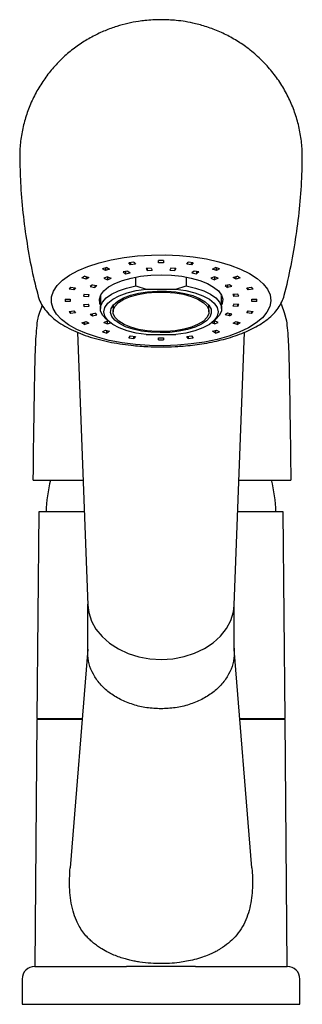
# Model space of a CAD drawing. Header units: millimetres. Extents: x 3882.336 to 3882.392, y 1957.103 to 1957.298.
import ezdxf

# ---------------------------------------------------------------- set-up
doc = ezdxf.new("R2010")
doc.units = ezdxf.units.MM
doc.layers.add('SANINDUSA', color=3, linetype='Continuous')

msp = doc.modelspace()

# ---------------------------------------------------------------- linework, layer by layer
at = {"layer": 'SANINDUSA'}
for p, q in [((3882.358175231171, 1957.249509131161), (3882.357224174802, 1957.249381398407)), ((3882.357533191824, 1957.248988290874), (3882.357224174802, 1957.249381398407)), ((3882.357533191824, 1957.249422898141), (3882.357533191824, 1957.248988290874)), ((3882.358484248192, 1957.249116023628), (3882.357533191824, 1957.248988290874)), ((3882.358175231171, 1957.249509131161), (3882.358484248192, 1957.249116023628)), ((3882.364071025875, 1957.249829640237), (3882.3630710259, 1957.249829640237)), ((3882.3630710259, 1957.249416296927), (3882.3630710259, 1957.249829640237)), ((3882.364071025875, 1957.249416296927), (3882.3630710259, 1957.249416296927)), ((3882.364071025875, 1957.249829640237), (3882.364071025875, 1957.249416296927)), ((3882.368657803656, 1957.249116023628), (3882.368966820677, 1957.249509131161)), ((3882.369608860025, 1957.248988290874), (3882.368657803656, 1957.249116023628)), ((3882.369917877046, 1957.249381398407), (3882.368966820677, 1957.249509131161)), ((3882.369608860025, 1957.248988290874), (3882.369608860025, 1957.249422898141)), ((3882.369917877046, 1957.249381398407), (3882.369608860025, 1957.248988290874)), ((3882.352807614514, 1957.248451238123), (3882.351998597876, 1957.248208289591)), ((3882.352586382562, 1957.247873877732), (3882.351998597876, 1957.248208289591)), ((3882.352586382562, 1957.248384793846), (3882.352586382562, 1957.247873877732)), ((3882.35339540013, 1957.248116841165), (3882.352586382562, 1957.247873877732)), ((3882.352807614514, 1957.248451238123), (3882.35339540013, 1957.248116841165)), ((3882.35698333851, 1957.247775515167), (3882.356092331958, 1957.247587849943)), ((3882.356092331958, 1957.247587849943), (3882.356546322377, 1957.247219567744)), ((3882.356546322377, 1957.247683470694), (3882.356546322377, 1957.247219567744)), ((3882.356546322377, 1957.247219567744), (3882.357437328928, 1957.247407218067)), ((3882.35698333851, 1957.247775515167), (3882.357437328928, 1957.247407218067)), ((3882.361641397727, 1957.248333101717), (3882.360653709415, 1957.248268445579)), ((3882.360653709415, 1957.248268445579), (3882.3608101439, 1957.247860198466)), ((3882.3608101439, 1957.248278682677), (3882.3608101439, 1957.247860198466)), ((3882.3608101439, 1957.247860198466), (3882.361797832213, 1957.247924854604)), ((3882.361641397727, 1957.248333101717), (3882.361797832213, 1957.247924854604)), ((3882.365500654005, 1957.248333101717), (3882.365344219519, 1957.247924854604)), ((3882.365344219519, 1957.247924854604), (3882.366331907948, 1957.247860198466)), ((3882.366488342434, 1957.248268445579), (3882.365500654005, 1957.248333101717)), ((3882.366331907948, 1957.248278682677), (3882.366331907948, 1957.247860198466)), ((3882.366488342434, 1957.248268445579), (3882.366331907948, 1957.247860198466)), ((3882.370158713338, 1957.247775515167), (3882.36970472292, 1957.247407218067)), ((3882.36970472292, 1957.247407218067), (3882.370595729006, 1957.247219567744)), ((3882.37104971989, 1957.247587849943), (3882.370158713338, 1957.247775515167)), ((3882.370595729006, 1957.247683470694), (3882.370595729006, 1957.247219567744)), ((3882.37104971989, 1957.247587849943), (3882.370595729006, 1957.247219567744)), ((3882.373746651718, 1957.248116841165), (3882.374334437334, 1957.248451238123)), ((3882.374555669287, 1957.247873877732), (3882.373746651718, 1957.248116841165)), ((3882.375143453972, 1957.248208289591), (3882.374334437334, 1957.248451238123)), ((3882.374555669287, 1957.247873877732), (3882.374555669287, 1957.248384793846)), ((3882.375143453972, 1957.248208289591), (3882.374555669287, 1957.247873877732)), ((3882.348493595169, 1957.246759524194), (3882.347905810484, 1957.246425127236)), ((3882.348714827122, 1957.246182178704), (3882.347905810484, 1957.246425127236)), ((3882.348493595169, 1957.246759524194), (3882.349302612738, 1957.246516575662)), ((3882.348714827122, 1957.246693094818), (3882.348714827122, 1957.246182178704)), ((3882.349302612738, 1957.246516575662), (3882.348714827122, 1957.246182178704)), ((3882.349994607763, 1957.245067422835), (3882.349540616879, 1957.244699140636)), ((3882.349994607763, 1957.245067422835), (3882.350885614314, 1957.244879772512)), ((3882.352970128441, 1957.246650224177), (3882.352263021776, 1957.246357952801)), ((3882.352263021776, 1957.246357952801), (3882.352970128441, 1957.246065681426)), ((3882.352970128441, 1957.246650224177), (3882.353677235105, 1957.246357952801)), ((3882.352970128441, 1957.246650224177), (3882.352970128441, 1957.246065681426)), ((3882.352970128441, 1957.246065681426), (3882.353677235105, 1957.246357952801)), ((3882.358571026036, 1957.244846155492), (3882.358571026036, 1957.246585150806)), ((3882.368571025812, 1957.246585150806), (3882.368571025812, 1957.244846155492)), ((3882.374171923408, 1957.246650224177), (3882.373464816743, 1957.246357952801)), ((3882.373464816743, 1957.246357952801), (3882.374171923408, 1957.246065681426)), ((3882.374879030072, 1957.246357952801), (3882.374171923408, 1957.246650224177)), ((3882.374171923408, 1957.246650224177), (3882.374171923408, 1957.246065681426)), ((3882.374879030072, 1957.246357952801), (3882.374171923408, 1957.246065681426)), ((3882.377147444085, 1957.245067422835), (3882.376256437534, 1957.244879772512)), ((3882.37760143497, 1957.244699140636), (3882.377147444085, 1957.245067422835)), ((3882.37783943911, 1957.246516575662), (3882.378648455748, 1957.246759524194)), ((3882.378427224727, 1957.246182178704), (3882.37783943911, 1957.246516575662)), ((3882.378427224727, 1957.246182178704), (3882.378427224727, 1957.246693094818)), ((3882.379236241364, 1957.246425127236), (3882.378427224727, 1957.246182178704)), ((3882.379236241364, 1957.246425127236), (3882.378648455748, 1957.246759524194)), ((3882.345655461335, 1957.244599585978), (3882.345346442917, 1957.244206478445)), ((3882.346297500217, 1957.244078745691), (3882.345346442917, 1957.244206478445)), ((3882.345655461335, 1957.244599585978), (3882.346606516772, 1957.244471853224)), ((3882.346297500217, 1957.244513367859), (3882.346297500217, 1957.244078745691)), ((3882.346606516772, 1957.244471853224), (3882.346297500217, 1957.244078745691)), ((3882.348348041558, 1957.243182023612), (3882.348191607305, 1957.242773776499)), ((3882.348348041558, 1957.243182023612), (3882.349335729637, 1957.243117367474)), ((3882.349179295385, 1957.243127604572), (3882.349179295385, 1957.242709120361)), ((3882.349179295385, 1957.242709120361), (3882.349335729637, 1957.243117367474)), ((3882.349540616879, 1957.244699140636), (3882.35043162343, 1957.244511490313)), ((3882.35043162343, 1957.244975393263), (3882.35043162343, 1957.244511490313)), ((3882.35043162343, 1957.244511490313), (3882.350885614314, 1957.244879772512)), ((3882.358571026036, 1957.244846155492), (3882.36062314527, 1957.244208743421)), ((3882.36062314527, 1957.244208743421), (3882.366518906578, 1957.244208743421)), ((3882.366518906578, 1957.244208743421), (3882.368571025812, 1957.244846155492)), ((3882.376256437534, 1957.244879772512), (3882.376710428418, 1957.244511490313)), ((3882.376710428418, 1957.244975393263), (3882.376710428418, 1957.244511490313)), ((3882.37760143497, 1957.244699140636), (3882.376710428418, 1957.244511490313)), ((3882.37879401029, 1957.243182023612), (3882.377806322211, 1957.243117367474)), ((3882.377806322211, 1957.243117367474), (3882.377962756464, 1957.242709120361)), ((3882.377962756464, 1957.243127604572), (3882.377962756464, 1957.242709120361)), ((3882.378950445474, 1957.242773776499), (3882.37879401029, 1957.243182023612)), ((3882.380535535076, 1957.244471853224), (3882.381486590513, 1957.244599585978)), ((3882.380844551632, 1957.244078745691), (3882.380535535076, 1957.244471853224)), ((3882.380844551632, 1957.244078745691), (3882.380844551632, 1957.244513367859)), ((3882.381795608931, 1957.244206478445), (3882.380844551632, 1957.244078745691)), ((3882.381795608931, 1957.244206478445), (3882.381486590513, 1957.244599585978)), ((3882.344571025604, 1957.242182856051), (3882.344571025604, 1957.241769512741)), ((3882.344571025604, 1957.242182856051), (3882.345571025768, 1957.242182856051)), ((3882.345571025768, 1957.241769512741), (3882.344571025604, 1957.241769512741)), ((3882.345571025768, 1957.242182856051), (3882.345571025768, 1957.241769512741)), ((3882.348191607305, 1957.242773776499), (3882.349179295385, 1957.242709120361)), ((3882.348191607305, 1957.241178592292), (3882.349179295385, 1957.241243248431)), ((3882.348191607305, 1957.241178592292), (3882.348348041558, 1957.240770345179)), ((3882.348348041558, 1957.240770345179), (3882.348348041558, 1957.24118882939)), ((3882.349335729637, 1957.240835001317), (3882.349179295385, 1957.241243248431)), ((3882.35157102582, 1957.242930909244), (3882.35157102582, 1957.240337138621)), ((3882.375571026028, 1957.240337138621), (3882.375571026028, 1957.242930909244)), ((3882.377962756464, 1957.241243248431), (3882.377806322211, 1957.240835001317)), ((3882.378950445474, 1957.242773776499), (3882.377962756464, 1957.242709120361)), ((3882.378950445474, 1957.241178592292), (3882.377962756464, 1957.241243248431)), ((3882.37879401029, 1957.240770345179), (3882.37879401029, 1957.24118882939)), ((3882.37879401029, 1957.240770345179), (3882.378950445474, 1957.241178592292)), ((3882.381571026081, 1957.242182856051), (3882.382571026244, 1957.242182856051)), ((3882.381571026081, 1957.241769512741), (3882.381571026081, 1957.242182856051)), ((3882.382571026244, 1957.241769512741), (3882.381571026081, 1957.241769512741)), ((3882.382571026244, 1957.241769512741), (3882.382571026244, 1957.242182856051)), ((3882.345346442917, 1957.239745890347), (3882.346297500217, 1957.239873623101)), ((3882.345346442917, 1957.239745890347), (3882.345655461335, 1957.239352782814)), ((3882.345655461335, 1957.239352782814), (3882.345655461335, 1957.239787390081)), ((3882.346606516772, 1957.239480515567), (3882.345655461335, 1957.239352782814)), ((3882.346297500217, 1957.239873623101), (3882.346606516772, 1957.239480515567)), ((3882.348348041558, 1957.240770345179), (3882.349335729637, 1957.240835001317)), ((3882.349540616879, 1957.239253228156), (3882.35043162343, 1957.239440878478)), ((3882.349540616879, 1957.239253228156), (3882.349994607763, 1957.238884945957)), ((3882.349994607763, 1957.238884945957), (3882.349994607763, 1957.239348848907)), ((3882.350885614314, 1957.23907259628), (3882.35043162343, 1957.239440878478)), ((3882.353975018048, 1957.240837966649), (3882.35407102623, 1957.240707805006)), ((3882.35407102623, 1957.24096811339), (3882.35407102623, 1957.239699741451)), ((3882.373071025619, 1957.239699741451), (3882.373071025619, 1957.24096811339)), ((3882.373071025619, 1957.240707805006), (3882.3731670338, 1957.240837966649)), ((3882.376710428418, 1957.239440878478), (3882.376256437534, 1957.23907259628)), ((3882.37760143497, 1957.239253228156), (3882.376710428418, 1957.239440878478)), ((3882.377147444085, 1957.238884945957), (3882.377147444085, 1957.239348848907)), ((3882.377147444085, 1957.238884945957), (3882.37760143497, 1957.239253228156)), ((3882.37879401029, 1957.240770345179), (3882.377806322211, 1957.240835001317)), ((3882.380535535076, 1957.239480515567), (3882.380844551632, 1957.239873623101)), ((3882.381486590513, 1957.239352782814), (3882.380535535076, 1957.239480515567)), ((3882.380844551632, 1957.239873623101), (3882.381795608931, 1957.239745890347)), ((3882.381486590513, 1957.239787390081), (3882.381486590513, 1957.239352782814)), ((3882.381486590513, 1957.239352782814), (3882.381795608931, 1957.239745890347)), ((3882.347905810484, 1957.237527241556), (3882.348714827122, 1957.237770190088)), ((3882.347905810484, 1957.237527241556), (3882.348493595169, 1957.237192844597)), ((3882.348493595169, 1957.237192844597), (3882.348493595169, 1957.237703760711)), ((3882.349302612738, 1957.237435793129), (3882.348493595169, 1957.237192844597)), ((3882.348714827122, 1957.237770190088), (3882.349302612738, 1957.237435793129)), ((3882.349994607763, 1957.238884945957), (3882.350885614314, 1957.23907259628)), ((3882.352263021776, 1957.23759441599), (3882.352970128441, 1957.237886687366)), ((3882.352263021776, 1957.23759441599), (3882.352970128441, 1957.237302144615)), ((3882.352878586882, 1957.238085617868), (3882.353502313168, 1957.237579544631)), ((3882.353283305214, 1957.237757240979), (3882.352970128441, 1957.237886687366)), ((3882.352970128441, 1957.237302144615), (3882.352970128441, 1957.237886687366)), ((3882.352970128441, 1957.237302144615), (3882.353549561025, 1957.237541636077)), ((3882.374171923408, 1957.237302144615), (3882.373592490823, 1957.237541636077)), ((3882.37363973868, 1957.237579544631), (3882.374263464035, 1957.238085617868)), ((3882.374171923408, 1957.237886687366), (3882.373858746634, 1957.237757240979)), ((3882.374879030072, 1957.23759441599), (3882.374171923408, 1957.237886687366)), ((3882.374171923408, 1957.237302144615), (3882.374171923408, 1957.237886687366)), ((3882.374171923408, 1957.237302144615), (3882.374879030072, 1957.23759441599)), ((3882.377147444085, 1957.238884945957), (3882.376256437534, 1957.23907259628)), ((3882.37783943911, 1957.237435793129), (3882.378427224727, 1957.237770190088)), ((3882.378648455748, 1957.237192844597), (3882.37783943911, 1957.237435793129)), ((3882.378427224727, 1957.237770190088), (3882.379236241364, 1957.237527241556)), ((3882.378648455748, 1957.237703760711), (3882.378648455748, 1957.237192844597)), ((3882.378648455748, 1957.237192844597), (3882.379236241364, 1957.237527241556)), ((3882.347027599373, 1957.235641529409), (3882.349077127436, 1957.181630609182)), ((3882.351998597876, 1957.2357440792), (3882.352586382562, 1957.23607849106)), ((3882.351998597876, 1957.2357440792), (3882.352807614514, 1957.235501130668)), ((3882.352586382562, 1957.23607849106), (3882.35339540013, 1957.235835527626)), ((3882.352807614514, 1957.235501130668), (3882.352807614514, 1957.236012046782)), ((3882.35339540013, 1957.235835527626), (3882.352807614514, 1957.235501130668)), ((3882.373746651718, 1957.235835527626), (3882.374555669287, 1957.23607849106)), ((3882.374334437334, 1957.235501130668), (3882.373746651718, 1957.235835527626)), ((3882.374334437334, 1957.236012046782), (3882.374334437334, 1957.235501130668)), ((3882.374334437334, 1957.235501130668), (3882.375143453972, 1957.2357440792)), ((3882.374555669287, 1957.23607849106), (3882.375143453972, 1957.2357440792)), ((3882.378064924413, 1957.181630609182), (3882.38011458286, 1957.235644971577)), ((3882.357224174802, 1957.234570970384), (3882.357533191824, 1957.234964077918)), ((3882.357224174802, 1957.234570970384), (3882.358175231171, 1957.23444323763)), ((3882.357533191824, 1957.234964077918), (3882.358484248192, 1957.234836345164)), ((3882.358175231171, 1957.23444323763), (3882.358175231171, 1957.234877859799)), ((3882.358484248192, 1957.234836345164), (3882.358175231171, 1957.23444323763)), ((3882.36062314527, 1957.23519073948), (3882.366518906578, 1957.23519073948)), ((3882.363071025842, 1957.234536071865), (3882.364071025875, 1957.234536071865)), ((3882.363071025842, 1957.234122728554), (3882.363071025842, 1957.234536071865)), ((3882.363071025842, 1957.234122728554), (3882.364071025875, 1957.234122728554)), ((3882.364071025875, 1957.234536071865), (3882.364071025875, 1957.234122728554)), ((3882.368657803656, 1957.234836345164), (3882.369608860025, 1957.234964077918)), ((3882.368966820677, 1957.23444323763), (3882.368657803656, 1957.234836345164)), ((3882.368966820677, 1957.234877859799), (3882.368966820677, 1957.23444323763)), ((3882.368966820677, 1957.23444323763), (3882.369917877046, 1957.234570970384)), ((3882.369608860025, 1957.234964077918), (3882.369917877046, 1957.234570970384)), ((3882.339356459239, 1957.200074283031), (3882.338999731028, 1957.159197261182)), ((3882.38814232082, 1957.159197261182), (3882.387785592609, 1957.200074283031)), ((3882.349069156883, 1957.172497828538), (3882.349069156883, 1957.181840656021)), ((3882.378042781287, 1957.172867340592), (3882.378042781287, 1957.181443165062)), ((3882.349099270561, 1957.172867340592), (3882.34557080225, 1957.129571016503)), ((3882.381570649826, 1957.129578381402), (3882.378042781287, 1957.172867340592)), ((3882.338997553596, 1957.158947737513), (3882.338571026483, 1957.110072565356)), ((3882.347964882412, 1957.158947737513), (3882.338997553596, 1957.158947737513)), ((3882.338999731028, 1957.159197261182), (3882.347985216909, 1957.159197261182)), ((3882.379156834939, 1957.159197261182), (3882.38814232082, 1957.159197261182)), ((3882.388144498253, 1957.158947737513), (3882.379177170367, 1957.158947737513)), ((3882.388571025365, 1957.110072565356), (3882.388144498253, 1957.158947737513)), ((3882.381568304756, 1957.129578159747), (3882.381584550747, 1957.129403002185)), ((3882.338571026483, 1957.110072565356), (3882.356724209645, 1957.110072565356)), ((3882.370417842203, 1957.110072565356), (3882.388571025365, 1957.110072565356)), ((3882.336071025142, 1957.107572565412), (3882.336071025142, 1957.102570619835)), ((3882.391071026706, 1957.102570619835), (3882.391071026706, 1957.107572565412))]:
    msp.add_line(p, q, dxfattribs=at)
at = {"layer": 'SANINDUSA', "flags": 128}
for points in [[(3882.377288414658, 1957.248952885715), (3882.379334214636, 1957.24817054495), (3882.381121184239, 1957.24728650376), (3882.382619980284, 1957.246315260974), (3882.383805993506, 1957.245272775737), (3882.384659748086, 1957.244176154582), (3882.38516722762, 1957.243043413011), (3882.385320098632, 1957.241893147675), (3882.385115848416, 1957.240744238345), (3882.384557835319, 1957.239615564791), (3882.383655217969, 1957.238525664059), (3882.382422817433, 1957.237492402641), (3882.380880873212, 1957.23653276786), (3882.379054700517, 1957.235662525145), (3882.376974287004, 1957.234895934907), (3882.374673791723, 1957.234245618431), (3882.372190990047, 1957.233722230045), (3882.369566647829, 1957.23333436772), (3882.366843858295, 1957.233088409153), (3882.364067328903, 1957.232988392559), (3882.361282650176, 1957.233035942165), (3882.358535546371, 1957.23323029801), (3882.355871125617, 1957.233568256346), (3882.35333313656, 1957.234044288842), (3882.35096325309, 1957.234650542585), (3882.348800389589, 1957.235377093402), (3882.346880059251, 1957.236212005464), (3882.345233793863, 1957.2371415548), (3882.343888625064, 1957.238150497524), (3882.342866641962, 1957.239222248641), (3882.342184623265, 1957.240339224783), (3882.341853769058, 1957.241483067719), (3882.341879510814, 1957.242635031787), (3882.342261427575, 1957.243776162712), (3882.342993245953, 1957.244887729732), (3882.344062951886, 1957.245951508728), (3882.345452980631, 1957.246950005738), (3882.347140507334, 1957.247866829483), (3882.349097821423, 1957.24868692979), (3882.35129278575, 1957.24939683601), (3882.353689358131, 1957.249984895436), (3882.356248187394, 1957.250441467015), (3882.358927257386, 1957.250759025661), (3882.361682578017, 1957.250932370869), (3882.364468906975, 1957.250958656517), (3882.367240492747, 1957.250837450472), (3882.369951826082, 1957.250570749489), (3882.372558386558, 1957.250162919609), (3882.375017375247, 1957.249620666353), (3882.377288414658, 1957.248952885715)], [(3882.35157102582, 1957.241021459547), (3882.351444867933, 1957.241350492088), (3882.351363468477, 1957.242206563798), (3882.351633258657, 1957.243056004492), (3882.352246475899, 1957.243874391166), (3882.353185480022, 1957.244638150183), (3882.354423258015, 1957.245325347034), (3882.355924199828, 1957.245916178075), (3882.357645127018, 1957.246393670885), (3882.359536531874, 1957.246744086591), (3882.361544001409, 1957.246957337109), (3882.363609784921, 1957.24702728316), (3882.365674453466, 1957.246951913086), (3882.36767861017, 1957.24673341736), (3882.369564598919, 1957.246378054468), (3882.371278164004, 1957.245896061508)], [(3882.371278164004, 1957.245896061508), (3882.372770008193, 1957.24530129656), (3882.373997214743, 1957.244610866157), (3882.374924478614, 1957.243844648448), (3882.375525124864, 1957.243024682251), (3882.375781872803, 1957.242174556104), (3882.375687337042, 1957.241318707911), (3882.375571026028, 1957.241021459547)], [(3882.352878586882, 1957.238085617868), (3882.352708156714, 1957.238229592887), (3882.351984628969, 1957.239046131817), (3882.351617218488, 1957.23990235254), (3882.351617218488, 1957.240771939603), (3882.351984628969, 1957.241628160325), (3882.352708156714, 1957.242444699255), (3882.353765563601, 1957.243196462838), (3882.355124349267, 1957.243860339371), (3882.356742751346, 1957.244415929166), (3882.358571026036, 1957.244846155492)], [(3882.36062314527, 1957.23519073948), (3882.358649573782, 1957.235495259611), (3882.356847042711, 1957.235945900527), (3882.355278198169, 1957.236527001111), (3882.353997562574, 1957.237218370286), (3882.353049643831, 1957.237995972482), (3882.352467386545, 1957.238832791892), (3882.352271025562, 1957.239699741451), (3882.352467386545, 1957.240566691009), (3882.353049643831, 1957.241403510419), (3882.353997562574, 1957.242181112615), (3882.355278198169, 1957.242872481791), (3882.356847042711, 1957.243453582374), (3882.358649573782, 1957.243904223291), (3882.36062314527, 1957.244208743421)], [(3882.369867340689, 1957.242902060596), (3882.371219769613, 1957.242351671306), (3882.372295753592, 1957.241705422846), (3882.373056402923, 1957.240986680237), (3882.373474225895, 1957.240221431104), (3882.373534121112, 1957.239437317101), (3882.373233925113, 1957.238662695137), (3882.372584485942, 1957.237925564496), (3882.371609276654, 1957.237252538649), (3882.370343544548, 1957.236667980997), (3882.368833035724, 1957.236192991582), (3882.367132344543, 1957.235844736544), (3882.365302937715, 1957.235635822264), (3882.363410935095, 1957.235573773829), (3882.361524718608, 1957.235660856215), (3882.359712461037, 1957.235893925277), (3882.358039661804, 1957.236264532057), (3882.35656678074, 1957.236759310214), (3882.355347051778, 1957.23736034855), (3882.354424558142, 1957.238045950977), (3882.353832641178, 1957.238791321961), (3882.35359269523, 1957.239569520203), (3882.353713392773, 1957.240352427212), (3882.354190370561, 1957.241111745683), (3882.355006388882, 1957.241820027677), (3882.356131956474, 1957.2424516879), (3882.357526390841, 1957.242983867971), (3882.359139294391, 1957.243397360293), (3882.360912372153, 1957.243677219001), (3882.362781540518, 1957.243813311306), (3882.364679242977, 1957.243800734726), (3882.366536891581, 1957.243639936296), (3882.368287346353, 1957.243336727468), (3882.369867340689, 1957.242902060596)], [(3882.369562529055, 1957.242747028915), (3882.370885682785, 1957.242205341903), (3882.371927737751, 1957.241567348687), (3882.372648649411, 1957.240857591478), (3882.373020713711, 1957.240103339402), (3882.373029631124, 1957.239333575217), (3882.372675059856, 1957.238577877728), (3882.371970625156, 1957.2378653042), (3882.370943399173, 1957.237223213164), (3882.369632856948, 1957.236676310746), (3882.368089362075, 1957.23624557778), (3882.366372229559, 1957.23594759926), (3882.364547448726, 1957.235793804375), (3882.362685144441, 1957.235790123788), (3882.360856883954, 1957.235936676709), (3882.359132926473, 1957.2362278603), (3882.357579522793, 1957.236652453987), (3882.356256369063, 1957.237194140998), (3882.355214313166, 1957.237832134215), (3882.354493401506, 1957.238541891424), (3882.354121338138, 1957.2392961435), (3882.354112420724, 1957.240065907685), (3882.354466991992, 1957.240821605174), (3882.355171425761, 1957.241534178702), (3882.356198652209, 1957.242176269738), (3882.357509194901, 1957.242723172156), (3882.359052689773, 1957.243153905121), (3882.360769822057, 1957.243451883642), (3882.362594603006, 1957.243605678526), (3882.364456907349, 1957.243609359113), (3882.366285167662, 1957.243462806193), (3882.368009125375, 1957.243171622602), (3882.369562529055, 1957.242747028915)], [(3882.366518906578, 1957.244208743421), (3882.368492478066, 1957.243904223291), (3882.370295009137, 1957.243453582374), (3882.371863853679, 1957.242872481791), (3882.373144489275, 1957.242181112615), (3882.374092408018, 1957.241403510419), (3882.374674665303, 1957.240566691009), (3882.374871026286, 1957.239699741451), (3882.374674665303, 1957.238832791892), (3882.374092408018, 1957.237995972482), (3882.373144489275, 1957.237218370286), (3882.371863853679, 1957.236527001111), (3882.370295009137, 1957.235945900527), (3882.368492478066, 1957.235495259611), (3882.366518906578, 1957.23519073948)], [(3882.368571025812, 1957.244846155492), (3882.370399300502, 1957.244415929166), (3882.372017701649, 1957.243860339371), (3882.373376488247, 1957.243196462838), (3882.374433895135, 1957.242444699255), (3882.375157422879, 1957.241628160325), (3882.37552483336, 1957.240771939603), (3882.37552483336, 1957.23990235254), (3882.375157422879, 1957.239046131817), (3882.374433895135, 1957.238229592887), (3882.374263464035, 1957.238085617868)], [(3882.38728683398, 1957.241306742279), (3882.387416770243, 1957.241092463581), (3882.387986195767, 1957.239587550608), (3882.388414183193, 1957.237947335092), (3882.388414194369, 1957.237947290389), (3882.388414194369, 1957.237947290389)], [(3882.349077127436, 1957.181630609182), (3882.349263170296, 1957.180153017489), (3882.349807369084, 1957.178463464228), (3882.350690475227, 1957.176859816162), (3882.351890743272, 1957.175381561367), (3882.353378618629, 1957.174065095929), (3882.355117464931, 1957.172942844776), (3882.357064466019, 1957.17204243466), (3882.359171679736, 1957.171386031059), (3882.361387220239, 1957.170989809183), (3882.363656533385, 1957.170863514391), (3882.365923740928, 1957.171010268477), (3882.368133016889, 1957.171426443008), (3882.370229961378, 1957.172101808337), (3882.372162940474, 1957.173019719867), (3882.373884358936, 1957.174157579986), (3882.375351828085, 1957.175487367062), (3882.376529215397, 1957.176976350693), (3882.377387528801, 1957.178587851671), (3882.377905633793, 1957.180282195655), (3882.378064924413, 1957.181630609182)]]:
    msp.add_lwpolyline(points, dxfattribs=at)
at = {"layer": 'SANINDUSA'}
for centre, radius, start, end in [((3882.367944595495, 1957.199492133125), 0.02712977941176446, 165.289951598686, 178.7740827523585), ((3882.359197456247, 1957.199492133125), 0.02712977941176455, 1.22591723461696, 14.78637407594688), ((3882.338991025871, 1957.159072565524), 0.0001250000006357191, 272.9931815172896, 86.00681285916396), ((3882.388151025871, 1957.159072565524), 0.0001250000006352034, 93.99318714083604, 267.0068184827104), ((3882.338571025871, 1957.107572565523), 0.0025, 90, 180), ((3882.388571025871, 1957.107572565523), 0.002500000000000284, 0, 90)]:
    msp.add_arc(centre, radius, start, end, dxfattribs=at)
for points, knots in [([(3882.363571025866, 1957.297547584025), (3882.362508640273, 1957.297516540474), (3882.361017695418, 1957.297472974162), (3882.358827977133, 1957.297181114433), (3882.356955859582, 1957.296826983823), (3882.354736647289, 1957.296224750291), (3882.3524366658, 1957.295391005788), (3882.350094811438, 1957.294294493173), (3882.347783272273, 1957.292930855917), (3882.345560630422, 1957.291304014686), (3882.343477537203, 1957.289426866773), (3882.341576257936, 1957.287318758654), (3882.339891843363, 1957.285003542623), (3882.338452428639, 1957.282508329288), (3882.337282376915, 1957.279862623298), (3882.336394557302, 1957.277097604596), (3882.335822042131, 1957.274246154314), (3882.335550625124, 1957.271787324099), (3882.335595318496, 1957.270291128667), (3882.335611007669, 1957.269765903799)], [0, 0, 0, 0, 0.07243345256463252, 0.1016526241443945, 0.1506671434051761, 0.2023909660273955, 0.2584772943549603, 0.3174984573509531, 0.3786822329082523, 0.4414002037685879, 0.5051914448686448, 0.5697281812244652, 0.6347865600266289, 0.7002171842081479, 0.7659222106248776, 0.8318386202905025, 0.8979281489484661, 0.9641686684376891, 1, 1, 1, 1]), ([(3882.391543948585, 1957.269769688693), (3882.391549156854, 1957.270536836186), (3882.391560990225, 1957.272279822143), (3882.391203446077, 1957.274984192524), (3882.390540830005, 1957.277845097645), (3882.389559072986, 1957.280624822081), (3882.388278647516, 1957.283291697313), (3882.386706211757, 1957.28581590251), (3882.384853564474, 1957.288169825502), (3882.382729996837, 1957.290328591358), (3882.380432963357, 1957.292194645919), (3882.378018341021, 1957.293762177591), (3882.375548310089, 1957.295033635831), (3882.372999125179, 1957.29604050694), (3882.370593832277, 1957.296734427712), (3882.368463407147, 1957.297160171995), (3882.366189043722, 1957.297473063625), (3882.364583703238, 1957.297518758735), (3882.363571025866, 1957.297547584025)], [0, 0, 0, 0, 0.05231003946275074, 0.1188502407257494, 0.1855528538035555, 0.2524491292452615, 0.3195921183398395, 0.3870655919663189, 0.455004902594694, 0.5236330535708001, 0.5933376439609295, 0.6565979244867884, 0.7198467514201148, 0.7827036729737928, 0.8434688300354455, 0.8905218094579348, 0.9309392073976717, 1, 1, 1, 1]), ([(3882.335592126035, 1957.269767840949), (3882.335636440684, 1957.268046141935), (3882.335733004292, 1957.264294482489), (3882.336260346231, 1957.258536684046), (3882.337108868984, 1957.252522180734), (3882.338080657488, 1957.247334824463), (3882.338887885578, 1957.244196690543), (3882.339193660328, 1957.24300797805)], [0, 0, 0, 0, 0.1904261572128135, 0.4149471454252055, 0.6393025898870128, 0.863369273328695, 1, 1, 1, 1]), ([(3882.387982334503, 1957.242992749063), (3882.387984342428, 1957.242999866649), (3882.388528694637, 1957.244929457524), (3882.389346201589, 1957.248876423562), (3882.390409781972, 1957.254821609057), (3882.391112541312, 1957.260848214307), (3882.391496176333, 1957.265838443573), (3882.391522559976, 1957.268816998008), (3882.391530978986, 1957.269767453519)], [0, 0, 0, 0, 0.000824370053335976, 0.2234882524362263, 0.4468470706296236, 0.6707110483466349, 0.8949240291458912, 1, 1, 1, 1]), ([(3882.339211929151, 1957.242954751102), (3882.339280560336, 1957.242673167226), (3882.339465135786, 1957.241915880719), (3882.340100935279, 1957.24077131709), (3882.341044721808, 1957.239524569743), (3882.342261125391, 1957.238372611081), (3882.343698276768, 1957.237326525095), (3882.345325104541, 1957.236394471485), (3882.347111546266, 1957.235573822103), (3882.349038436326, 1957.234860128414), (3882.351081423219, 1957.234252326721), (3882.353200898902, 1957.233752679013), (3882.355395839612, 1957.233352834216), (3882.357449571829, 1957.233078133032), (3882.359310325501, 1957.232904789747), (3882.361278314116, 1957.232777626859), (3882.362691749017, 1957.232758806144), (3882.363571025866, 1957.232747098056)], [0, 0, 0, 0, 0.03984351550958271, 0.1071544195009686, 0.178275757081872, 0.2524280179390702, 0.3274967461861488, 0.401768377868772, 0.4750807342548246, 0.5475867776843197, 0.6191607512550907, 0.6893912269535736, 0.7571888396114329, 0.8264940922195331, 0.8766598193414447, 0.9232719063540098, 1, 1, 1, 1]), ([(3882.363571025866, 1957.232747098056), (3882.364506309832, 1957.232760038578), (3882.365819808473, 1957.232778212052), (3882.367738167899, 1957.232898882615), (3882.369351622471, 1957.233042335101), (3882.371228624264, 1957.233279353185), (3882.373133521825, 1957.233596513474), (3882.375043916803, 1957.234001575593), (3882.376912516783, 1957.234493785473), (3882.37870761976, 1957.235072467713), (3882.380404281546, 1957.235736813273), (3882.381983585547, 1957.236487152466), (3882.383430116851, 1957.237325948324), (3882.384729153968, 1957.238257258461), (3882.385858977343, 1957.239285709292), (3882.386807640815, 1957.240410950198), (3882.387512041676, 1957.241639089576), (3882.387913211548, 1957.242542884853), (3882.387987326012, 1957.243039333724), (3882.38799307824, 1957.243077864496)], [0, 0, 0, 0, 0.08109057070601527, 0.1138823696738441, 0.16807129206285, 0.2238729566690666, 0.2832839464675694, 0.3447680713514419, 0.407745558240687, 0.4717809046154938, 0.5366099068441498, 0.6020784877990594, 0.6680991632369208, 0.7345770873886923, 0.8010823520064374, 0.8668726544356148, 0.931344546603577, 0.9946714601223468, 1, 1, 1, 1]), ([(3882.339124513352, 1957.237921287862), (3882.339124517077, 1957.23792130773), (3882.33925781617, 1957.238632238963), (3882.339573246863, 1957.239706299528), (3882.339894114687, 1957.240508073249), (3882.340060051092, 1957.240922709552)], [0, 0, 0, 0, 1.349434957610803e-05, 0.4828581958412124, 1, 1, 1, 1]), ([(3882.338275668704, 1957.206372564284), (3882.338289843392, 1957.208277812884), (3882.338317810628, 1957.212036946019), (3882.338410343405, 1957.217366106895), (3882.338479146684, 1957.222289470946), (3882.338546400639, 1957.226253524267), (3882.338616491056, 1957.229385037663), (3882.338674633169, 1957.231647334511), (3882.338775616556, 1957.23392168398), (3882.338915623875, 1957.236063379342), (3882.339054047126, 1957.237294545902), (3882.339124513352, 1957.237921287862)], [0, 0, 0, 0, 0.1461432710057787, 0.2883466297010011, 0.4256384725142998, 0.5586839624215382, 0.6454194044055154, 0.7307756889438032, 0.8002304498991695, 0.8983046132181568, 1, 1, 1, 1]), ([(3882.388414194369, 1957.237947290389), (3882.388485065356, 1957.237320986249), (3882.388624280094, 1957.236090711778), (3882.388764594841, 1957.233952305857), (3882.388866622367, 1957.231677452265), (3882.38892472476, 1957.2294174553), (3882.388995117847, 1957.226283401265), (3882.389062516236, 1957.222315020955), (3882.389131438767, 1957.217384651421), (3882.389224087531, 1957.212046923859), (3882.389252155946, 1957.208281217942), (3882.389266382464, 1957.206372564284)], [0, 0, 0, 0, 0.101776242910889, 0.1999231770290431, 0.269102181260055, 0.3544585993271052, 0.4412039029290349, 0.5742664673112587, 0.7115800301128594, 0.8538139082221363, 1, 1, 1, 1]), ([(3882.338275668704, 1957.206372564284), (3882.338374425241, 1957.206372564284), (3882.338571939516, 1957.206372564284), (3882.339768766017, 1957.206372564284), (3882.341599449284, 1957.206372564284), (3882.344094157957, 1957.206372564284), (3882.346319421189, 1957.206372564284), (3882.347816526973, 1957.206372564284), (3882.34813825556, 1957.206372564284)], [0, 0, 0, 0, 0.1896394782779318, 0.3792812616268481, 0.5689264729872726, 0.7585748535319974, 0.9481176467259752, 1, 1, 1, 1]), ([(3882.379003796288, 1957.206372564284), (3882.379009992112, 1957.206372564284), (3882.380231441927, 1957.206372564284), (3882.382296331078, 1957.206372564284), (3882.385029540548, 1957.206372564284), (3882.387128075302, 1957.206372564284), (3882.388555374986, 1957.206372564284), (3882.389164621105, 1957.206372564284), (3882.389243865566, 1957.206372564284), (3882.389266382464, 1957.206372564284)], [0, 0, 0, 0, 0.0009433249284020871, 0.1859678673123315, 0.3709251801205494, 0.5558821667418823, 0.741166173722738, 0.9264537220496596, 0.9999999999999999, 0.9999999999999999, 0.9999999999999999, 0.9999999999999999]), ([(3882.348377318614, 1957.200072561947), (3882.347718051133, 1957.200072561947), (3882.345804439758, 1957.200072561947), (3882.343322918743, 1957.200072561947), (3882.341061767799, 1957.200072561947), (3882.339628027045, 1957.200072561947), (3882.339446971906, 1957.200072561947), (3882.339356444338, 1957.200072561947)], [0, 0, 0, 0, 0.1161368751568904, 0.3371026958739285, 0.558068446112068, 0.7790342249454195, 1, 1, 1, 1]), ([(3882.387785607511, 1957.200072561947), (3882.387695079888, 1957.200072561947), (3882.387514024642, 1957.200072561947), (3882.386080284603, 1957.200072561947), (3882.38381913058, 1957.200072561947), (3882.381337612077, 1957.200072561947), (3882.379424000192, 1957.200072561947), (3882.378764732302, 1957.200072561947)], [0, 0, 0, 0, 0.2209657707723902, 0.4419315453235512, 0.6628973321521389, 0.8838630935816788, 1, 1, 1, 1]), ([(3882.378042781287, 1957.173122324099), (3882.378071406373, 1957.1728078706), (3882.37809169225, 1957.171759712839), (3882.377891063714, 1957.16999975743), (3882.377051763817, 1957.16790424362), (3882.375705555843, 1957.165975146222), (3882.373890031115, 1957.164284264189), (3882.371678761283, 1957.162894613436), (3882.369155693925, 1957.161869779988), (3882.366418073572, 1957.161210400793), (3882.364520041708, 1957.161127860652), (3882.363571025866, 1957.161086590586)], [0.09012901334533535, 0.09012901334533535, 0.09012901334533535, 0.09012901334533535, 0.1368430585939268, 0.244737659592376, 0.352632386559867, 0.4605270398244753, 0.5684215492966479, 0.676316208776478, 0.784210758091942, 0.8921053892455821, 0.9999999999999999, 0.9999999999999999, 0.9999999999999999, 0.9999999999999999]), ([(3882.363571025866, 1957.161086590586), (3882.362622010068, 1957.161127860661), (3882.360723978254, 1957.161210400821), (3882.357986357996, 1957.161869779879), (3882.355463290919, 1957.162894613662), (3882.353252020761, 1957.164284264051), (3882.351436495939, 1957.165975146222), (3882.350090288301, 1957.16790424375), (3882.349250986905, 1957.169999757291), (3882.349073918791, 1957.171553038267), (3882.349068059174, 1957.172390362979), (3882.349069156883, 1957.172497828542)], [0, 0, 0, 0, 0.1078946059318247, 0.2157892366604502, 0.3236837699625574, 0.4315784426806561, 0.5394729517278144, 0.6473676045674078, 0.755262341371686, 0.8631569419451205, 0.8790447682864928, 0.8790447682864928, 0.8790447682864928, 0.8790447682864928]), ([(3882.363571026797, 1957.110623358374), (3882.362905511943, 1957.110636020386), (3882.361494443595, 1957.110662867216), (3882.359781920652, 1957.110857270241), (3882.358394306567, 1957.111093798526), (3882.357437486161, 1957.111298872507), (3882.356418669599, 1957.111562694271), (3882.35497394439, 1957.1120104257), (3882.353396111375, 1957.112657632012), (3882.351953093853, 1957.113438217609), (3882.350971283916, 1957.114085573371), (3882.350195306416, 1957.114682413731), (3882.349516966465, 1957.115286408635), (3882.348800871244, 1957.116020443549), (3882.348076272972, 1957.116914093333), (3882.347381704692, 1957.117997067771), (3882.346704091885, 1957.119342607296), (3882.346104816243, 1957.121041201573), (3882.345675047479, 1957.123104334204), (3882.345462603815, 1957.125279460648), (3882.345429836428, 1957.127442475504), (3882.345525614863, 1957.128882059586), (3882.345571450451, 1957.129570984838)], [0, 0, 0, 0, 0.06243721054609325, 0.13238347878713, 0.1626547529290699, 0.1970857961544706, 0.226739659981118, 0.2651460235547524, 0.346038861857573, 0.3978189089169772, 0.4345141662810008, 0.4688246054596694, 0.5007677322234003, 0.5303663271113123, 0.57702210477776, 0.6212165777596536, 0.6631565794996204, 0.7296002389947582, 0.7976231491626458, 0.863815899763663, 0.9348279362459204, 1, 1, 1, 1]), ([(3882.381584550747, 1957.129403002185), (3882.381611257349, 1957.129010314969), (3882.38166336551, 1957.128244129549), (3882.381718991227, 1957.126156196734), (3882.38159676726, 1957.123747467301), (3882.381058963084, 1957.121145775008), (3882.380405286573, 1957.119247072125), (3882.379476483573, 1957.117467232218), (3882.37831384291, 1957.115938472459), (3882.376919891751, 1957.114615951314), (3882.375721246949, 1957.11376344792), (3882.374714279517, 1957.113180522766), (3882.373960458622, 1957.112788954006), (3882.372962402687, 1957.112336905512), (3882.371684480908, 1957.111854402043), (3882.370221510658, 1957.11141822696), (3882.368694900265, 1957.111075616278), (3882.367057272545, 1957.110814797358), (3882.365365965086, 1957.110652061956), (3882.364151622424, 1957.110632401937), (3882.363593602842, 1957.110623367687)], [0, 0, 0, 0, 0.03740493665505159, 0.07298204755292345, 0.1977906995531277, 0.2623779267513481, 0.328084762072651, 0.3958815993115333, 0.4666408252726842, 0.529063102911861, 0.5999870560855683, 0.6213235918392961, 0.650667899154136, 0.6880166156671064, 0.7333641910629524, 0.7881613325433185, 0.8388098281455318, 0.885315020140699, 0.9472995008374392, 1, 1, 1, 1]), ([(3882.370416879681, 1957.110072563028), (3882.369134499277, 1957.110071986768), (3882.366899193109, 1957.110070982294), (3882.363243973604, 1957.110058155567), (3882.359925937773, 1957.110072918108), (3882.357683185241, 1957.110072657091), (3882.356726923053, 1957.110072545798)], [0, 0, 0, 0, 0.2859818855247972, 0.4984925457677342, 0.7861678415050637, 0.9999999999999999, 0.9999999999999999, 0.9999999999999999, 0.9999999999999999]), ([(3882.336071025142, 1957.102572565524), (3882.336173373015, 1957.102572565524), (3882.336378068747, 1957.102572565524), (3882.338013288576, 1957.102572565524), (3882.340554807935, 1957.102572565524), (3882.344001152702, 1957.102572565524), (3882.348194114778, 1957.102572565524), (3882.352979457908, 1957.102572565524), (3882.358171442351, 1957.102572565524), (3882.361771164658, 1957.102572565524), (3882.363571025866, 1957.102572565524)], [0, 0, 0, 0, 0.1250000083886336, 0.2499999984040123, 0.3750000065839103, 0.5000000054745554, 0.6250000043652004, 0.7500000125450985, 0.8750000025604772, 1, 1, 1, 1]), ([(3882.363571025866, 1957.102572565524), (3882.365370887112, 1957.102572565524), (3882.36897060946, 1957.102572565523), (3882.37416259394, 1957.102572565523), (3882.37894793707, 1957.102572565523), (3882.383140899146, 1957.102572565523), (3882.386587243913, 1957.102572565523), (3882.389128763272, 1957.102572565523), (3882.390763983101, 1957.102572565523), (3882.390968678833, 1957.102572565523), (3882.391071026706, 1957.102572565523)], [0, 0, 0, 0, 0.1249999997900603, 0.2499999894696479, 0.3749999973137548, 0.4999999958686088, 0.6249999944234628, 0.7500000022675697, 0.8749999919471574, 1, 1, 1, 1])]:
    msp.add_open_spline(points, degree=3, knots=knots, dxfattribs=at)

doc.saveas('drawing.dxf')
